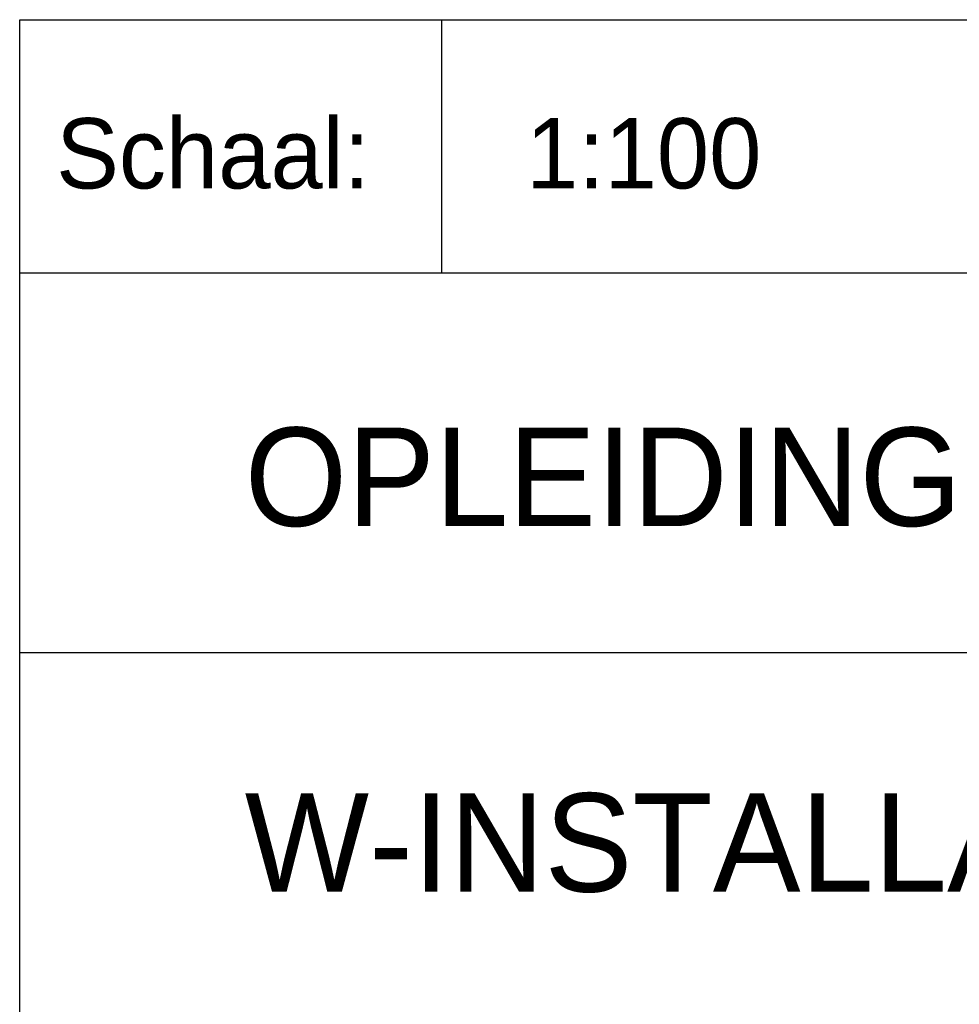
# Model space of a CAD drawing. Header units: millimetres. Extents: x -6587 to 170951, y 244 to 951952.
# Tile 80 of 102: x 152451 to 155791, y 871652 to 875152. Entities that reach past the tile are written whole.
import ezdxf

# ---------------------------------------------------------------- set-up
doc = ezdxf.new("R2010")
doc.units = ezdxf.units.MM
doc.header["$LTSCALE"] = 100
doc.layers.get('0').update_dxf_attribs({"linetype": 'CONTINUOUS'})
doc.layers.add('BL$4----', color=7, linetype='CONTINUOUS')
doc.styles.add('BURO-025', font='BUROFONT.shx', dxfattribs={"height": 250})
doc.styles.add('BURO-035', font='BUROFONT.shx', dxfattribs={"height": 350})
doc.styles.add('BURO-050', font='BUROFONT.shx', dxfattribs={"height": 500})

# ---------------------------------------------------------------- blocks, each defined once
blk = doc.blocks.new('KUIJPERSKLEUR')
at = {"color": 1}
for p, q in [((-185, 10), (-185, 73)), ((-185, 73), (-10, 73)), ((-170, 64), (-170, 73)), ((-185, 64), (-10, 64)), ((-185, 50.5), (-55, 50.5))]:
    blk.add_line(p, q, dxfattribs=at)
at = {"color": 1, "style": 'BURO-025'}
blk.add_text('Schaal:', height=2.5, dxfattribs=at).set_placement((-183.704, 67))
at = {"color": 150, "style": 'BURO-025'}
for tag, p in [('TKSCHAAL', (-167, 67)), ('TKBLADNR', (-124, 67)), ('TKDATCREAT', (-81, 67)), ('TKDATA', (-30, 67)), ('TKINIT', (-30, 58)), ('PRPRLEID', (-30, 49)), ('PRGRLEID', (-30, 40))]:
    blk.add_attdef(tag, p, '', height=2.5, dxfattribs=at)
at = {"color": 3, "style": 'BURO-035'}
for tag, p in [('PROMSCHR', (-177, 55)), ('TK1OMSCHR', (-177, 42))]:
    blk.add_attdef(tag, p, '', height=3.5, dxfattribs=at)
at = {"color": 1, "style": 'BURO-025'}
blk.add_attdef('TKFILE', (-4, 40), '', height=2.5, rotation=90, dxfattribs=at)
blk.add_attdef('PRNAAM', (-30, 31.5), '', height=2.5, dxfattribs=at)
at = {"color": 4, "style": 'BURO-050'}
blk.add_attdef('TKTEKNR', (-48, 19), '', height=5, dxfattribs=at)

msp = doc.modelspace()

# ---------------------------------------------------------------- block references
at = {"layer": 'BL$4----'}
ref = msp.add_blockref('KUIJPERSKLEUR', (170950.7, 867852.4), dxfattribs=dict(at, xscale=100, yscale=100, zscale=100))
ref.add_attrib('TKSCHAAL', '1:100', (154250.7, 874552.4), dxfattribs={"layer": '0', "color": 150, "height": 250, "style": 'BURO-025'})
ref.add_attrib('PROMSCHR', 'OPLEIDINGSCENTRUM KM-LAAN HELMOND', (153250.7, 873352.4), dxfattribs={"layer": '0', "color": 3, "height": 350, "style": 'BURO-035'})
ref.add_attrib('TK1OMSCHR', 'W-INSTALLATIE BEGANE GROND DEEL A', (153250.7, 872052.4), dxfattribs={"layer": '0', "color": 3, "height": 350, "style": 'BURO-035'})

doc.saveas('drawing.dxf')
